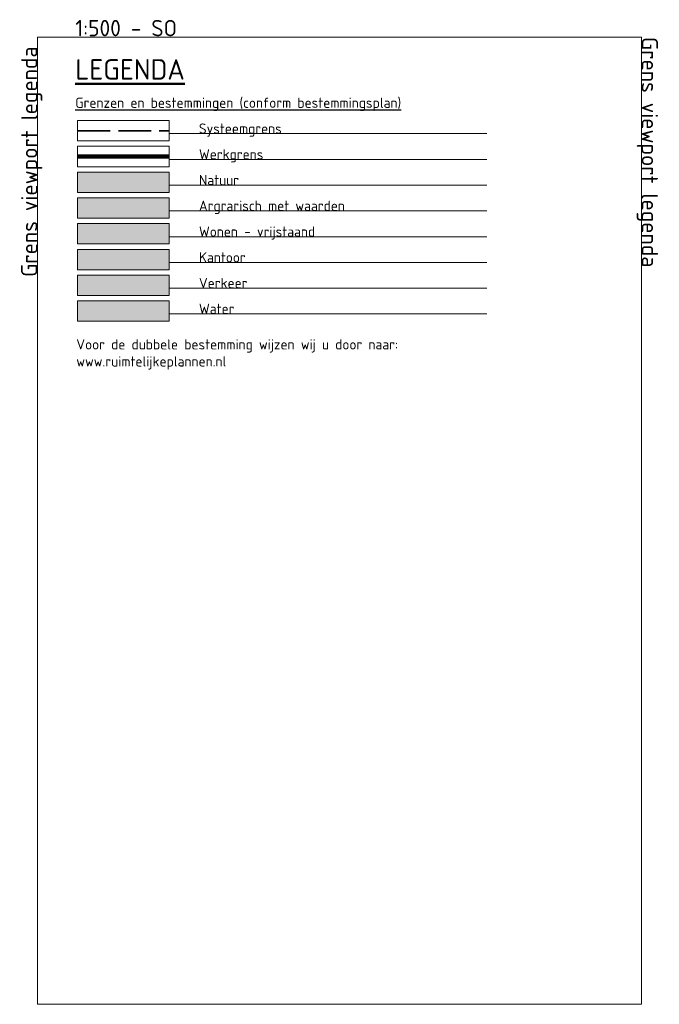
# Model space of a CAD drawing. Header units: metres. Extents: x 156019 to 159509, y 450048 to 451682.
# Tile 5 of 5: x 159430 to 159509, y 450048 to 450168. Entities that reach past the tile are written whole.
import ezdxf

# ---------------------------------------------------------------- set-up
doc = ezdxf.new("R2010")
doc.units = ezdxf.units.M
doc.linetypes.add('XX-PROJECTGRENS', pattern=[18, 12, -3, 0, -3])
doc.linetypes.add('XX-SYSTEEMGRENS', pattern=[5, 4, -1])
for name, color, linetype in [('Agrarisch met waarden', 7, 'CONTINUOUS'), ('Kantoor', 7, 'CONTINUOUS'), ('Natuur', 7, 'CONTINUOUS'), ('Verkeer', 7, 'CONTINUOUS'), ('Water', 7, 'CONTINUOUS'), ('Wonen - B1 Vrijstaand', 7, 'CONTINUOUS')]:
    doc.layers.add(name, color=color, linetype=linetype)
doc.layers.add('N-WE-KG-GRENS_PROJECT-G', color=1, linetype='XX-PROJECTGRENS', lineweight=35, true_color=0xff0000)
for name, color, linetype, lineweight in [('N-WE-KG-GRENS_SYSTEEMGRENS-G', 252, 'XX-SYSTEEMGRENS', 35), ('X-XX-AL-LEGENDA-T25', 7, 'CONTINUOUS', 25), ('X-XX-AL-LEGENDA-T50', 130, 'CONTINUOUS', 50)]:
    doc.layers.add(name, color=color, linetype=linetype, lineweight=lineweight)
doc.layers.add('X-XX-AL-HULPGEOMETRIE', color=5, linetype='CONTINUOUS', lineweight=25, plot=False)
doc.layers.add('X-XX-AL-HULPLIJN-G', color=40, linetype='CONTINUOUS', lineweight=18, plot=False)
doc.styles.add('NLCS-ISO-M1000-T25', font='NLCS-ISO.ttf', dxfattribs={"height": 2.5})
doc.styles.add('NLCS-ISO-M500-T25', font='NLCS-ISO.ttf', dxfattribs={"height": 1.25})
doc.styles.add('NLCS-ISO-M500-T50', font='NLCS-ISO.ttf', dxfattribs={"height": 2.5})

msp = doc.modelspace()

# ---------------------------------------------------------------- hatches: boundary and pattern name
at = {"layer": 'Agrarisch met waarden', "transparency": 33554559}
h = msp.add_hatch(color=63, dxfattribs=at)
h.dxf.hatch_style = 1
h.paths.add_polyline_path([(159437.44, 450146.55), (159437.44, 450144.05), (159448.64, 450144.05), (159448.64, 450146.55)])
at = {"layer": 'Kantoor', "transparency": 33554559}
h = msp.add_hatch(color=211, dxfattribs=at)
h.dxf.hatch_style = 1
h.paths.add_polyline_path([(159448.64, 450137.74), (159448.64, 450140.24), (159437.44, 450140.24), (159437.44, 450137.74)])
at = {"layer": 'Natuur', "transparency": 33554559}
h = msp.add_hatch(color=114, dxfattribs=at)
h.dxf.hatch_style = 1
h.paths.add_polyline_path([(159437.44, 450149.71), (159437.44, 450147.21), (159448.64, 450147.21), (159448.64, 450149.71)])
at = {"layer": 'Verkeer', "transparency": 33554559}
h = msp.add_hatch(color=254, dxfattribs=at)
h.dxf.hatch_style = 1
h.paths.add_polyline_path([(159437.44, 450137.09), (159437.44, 450134.59), (159448.64, 450134.59), (159448.64, 450137.09)])
at = {"layer": 'Water', "transparency": 33554559}
h = msp.add_hatch(color=141, dxfattribs=at)
h.dxf.hatch_style = 1
h.paths.add_polyline_path([(159448.64, 450131.43), (159448.64, 450133.93), (159437.44, 450133.93), (159437.44, 450131.43)])
at = {"layer": 'Wonen - B1 Vrijstaand', "transparency": 33554559}
h = msp.add_hatch(color=50, dxfattribs=at)
h.dxf.hatch_style = 1
h.paths.add_polyline_path([(159448.64, 450140.9), (159448.64, 450143.4), (159437.44, 450143.4), (159437.44, 450140.9)])

# ---------------------------------------------------------------- linework, layer by layer
at = {"layer": 'N-WE-KG-GRENS_PROJECT-G', "ltscale": 0.5, "transparency": 33554687, "const_width": 0.5, "flags": 128}
msp.add_lwpolyline([(159448.64, 450151.61), (159437.44, 450151.61)], dxfattribs=at)
at = {"layer": 'N-WE-KG-GRENS_SYSTEEMGRENS-G', "transparency": 33554687, "flags": 128}
msp.add_lwpolyline([(159437.44, 450154.77), (159448.64, 450154.77)], dxfattribs=at)
at = {"layer": 'X-XX-AL-HULPLIJN-G', "transparency": 33554687, "flags": 128}
for points in [[(159432.52, 450166.25), (159506.52, 450166.25), (159506.52, 450047.75), (159432.52, 450047.75)], [(159437.44, 450156.02), (159448.64, 450156.02), (159448.64, 450153.52), (159437.44, 450153.52)], [(159437.44, 450152.86), (159448.64, 450152.86), (159448.64, 450150.36), (159437.44, 450150.36)], [(159437.44, 450149.71), (159448.64, 450149.71), (159448.64, 450147.21), (159437.44, 450147.21)], [(159437.44, 450146.55), (159448.64, 450146.55), (159448.64, 450144.05), (159437.44, 450144.05)], [(159437.44, 450143.4), (159448.64, 450143.4), (159448.64, 450140.9), (159437.44, 450140.9)], [(159437.44, 450140.24), (159448.64, 450140.24), (159448.64, 450137.74), (159437.44, 450137.74)], [(159437.44, 450137.09), (159448.64, 450137.09), (159448.64, 450134.59), (159437.44, 450134.59)], [(159437.44, 450133.93), (159448.64, 450133.93), (159448.64, 450131.43), (159437.44, 450131.43)]]:
    msp.add_lwpolyline(points, close=True, dxfattribs=at)
for points in [[(159448.64, 450154.41), (159487.57, 450154.41)], [(159448.64, 450151.26), (159487.57, 450151.26)], [(159448.64, 450148.1), (159487.57, 450148.1)], [(159448.64, 450144.95), (159487.57, 450144.95)], [(159448.64, 450141.79), (159487.57, 450141.79)], [(159448.64, 450138.64), (159487.57, 450138.64)], [(159448.64, 450135.48), (159487.57, 450135.48)], [(159448.64, 450132.33), (159487.57, 450132.33)]]:
    msp.add_lwpolyline(points, dxfattribs=at)

# ---------------------------------------------------------------- texts
at = {"layer": 'X-XX-AL-HULPGEOMETRIE', "ltscale": 0.5, "transparency": 33554687, "style": 'NLCS-ISO-M1000-T25'}
msp.add_text('1:500 - SO', height=2, dxfattribs=at).set_placement((159437.16, 450166.34))
for rotation, p in [(90, (159432.52, 450136.87)), (270, (159506.52, 450166.25))]:
    msp.add_text('Grens viewport legenda', height=2, rotation=rotation, dxfattribs=at).set_placement(p)
at = {"layer": 'X-XX-AL-LEGENDA-T25', "transparency": 33554687, "style": 'NLCS-ISO-M500-T25'}
for s, p in [('%%UGrenzen en bestemmingen (conform bestemmingsplan)', (159437.16, 450157.57)), ('Systeemgrens', (159452.3, 450154.41)), ('Werkgrens', (159452.3, 450151.26)), ('Natuur', (159452.3, 450148.1)), ('Argrarisch met waarden', (159452.3, 450144.95)), ('Wonen - vrijstaand', (159452.3, 450141.79)), ('Kantoor', (159452.3, 450138.64)), ('Verkeer', (159452.3, 450135.48)), ('Water', (159452.3, 450132.33))]:
    msp.add_text(s, height=1.25, dxfattribs=at).set_placement(p)
at = {"layer": 'X-XX-AL-LEGENDA-T25', "transparency": 33554687, "insert": (159437.28, 450129.22), "char_height": 1.25, "width": 50.3738, "attachment_point": 1, "style": 'NLCS-ISO-M500-T25'}
msp.add_mtext('Voor de dubbele bestemming wijzen wij u door naar:\\Pwww.ruimtelijkeplannen.nl', dxfattribs=at)
at = {"layer": 'X-XX-AL-LEGENDA-T50', "color": 0, "transparency": 33554687, "style": 'NLCS-ISO-M500-T50'}
msp.add_text('%%ULEGENDA', height=2.5, dxfattribs=at).set_placement((159437.16, 450161.03))

doc.saveas('drawing.dxf')
